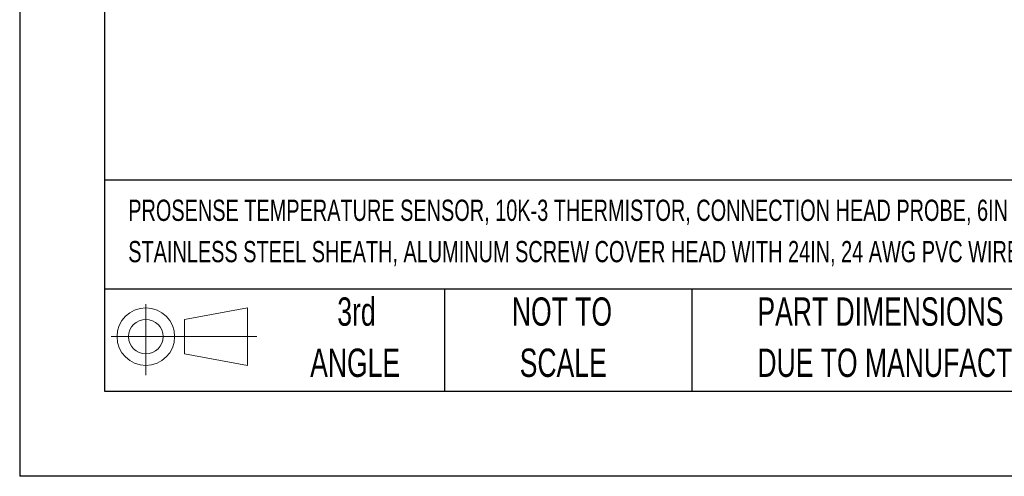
# Model space of a CAD drawing. Header units: millimetres. Extents: x 0 to 838, y 0 to 648.
# Tile 1 of 12: x 0 to 221, y 0 to 102. Entities that reach past the tile are written whole.
import ezdxf

# ---------------------------------------------------------------- set-up
doc = ezdxf.new("R2010")
doc.units = ezdxf.units.MM
doc.header["$LTSCALE"] = 3
doc.linetypes.add('CENTERX2', pattern=[20.32, 12.7, -2.54, 2.54, -2.54])
doc.layers.add('SLD-DEFPOINTS', color=7, linetype='Continuous')
doc.layers.add('TEXT', color=140, linetype='Continuous', lineweight=25)
doc.styles.add('SLDTEXTSTYLE0', font='TXT', dxfattribs={"width": 0.7})

# ---------------------------------------------------------------- blocks, each defined once
blk = doc.blocks.new('Block11')
at = {"color": 7, "linetype": 'Continuous', "lineweight": 18}
for p, q in [((7.77, 15.93), (7.77, 0)), ((16.44, 12.5), (30.53, 15.1)), ((30.53, 15.1), (30.53, 2.19)), ((16.44, 4.79), (16.44, 12.5)), ((0, 8.65), (32.62, 8.65)), ((16.44, 4.79), (30.53, 2.19))]:
    blk.add_line(p, q, dxfattribs=at)
for radius in [6.45, 3.86]:
    blk.add_circle((7.77, 8.65), radius, dxfattribs=at)
blk = doc.blocks.new('Block12')
at = {"layer": 'SLD-DEFPOINTS'}
blk.add_blockref('Block11', (0, 0), dxfattribs=at)
blk = doc.blocks.new('SW_NOTE_0')
at = {"layer": 'TEXT', "color": 0, "linetype": 'CENTERX2', "lineweight": 18, "attachment_point": 1, "style": 'SLDTEXTSTYLE0'}
for s, insert, char_height in [('PROSENSE TEMPERATURE SENSOR, 10K-3 THERMISTOR, CONNECTION HEAD PROBE, 6IN INSERTION LENGTH, 1/4IN PROBE DIAMETER,', (0, 6.14), 4.76265), ('STAINLESS STEEL SHEATH, ALUMINUM SCREW COVER HEAD WITH 24IN, 24 AWG PVC WIRE LEADS', (0, -3.12), 4.7626)]:
    blk.add_mtext(s, dxfattribs=dict(at, insert=insert, char_height=char_height))
blk = doc.blocks.new('SW_NOTE_0_3')
at = {"layer": 'TEXT', "color": 0, "linetype": 'CENTERX2', "lineweight": 18, "char_height": 6.35, "attachment_point": 1, "style": 'SLDTEXTSTYLE0'}
for s, insert in [('PART DIMENSIONS MAY DIFFER SLIGHTLY', (0, 8.19)), ("DUE TO MANUFACTURER'S VARIANCES", (0, -3.28))]:
    blk.add_mtext(s, dxfattribs=dict(at, insert=insert))
blk = doc.blocks.new('SW_NOTE_0_4')
at = {"layer": 'TEXT', "color": 0, "linetype": 'CENTERX2', "lineweight": 18, "char_height": 6.35, "attachment_point": 2, "style": 'SLDTEXTSTYLE0'}
for s, insert in [('NOT TO', (15.78, 8.19)), ('SCALE', (16.06, -3.28))]:
    blk.add_mtext(s, dxfattribs=dict(at, insert=insert))
blk = doc.blocks.new('SW_NOTE_0_5')
at = {"layer": 'TEXT', "color": 0, "linetype": 'CENTERX2', "lineweight": 18, "char_height": 6.35, "attachment_point": 2, "style": 'SLDTEXTSTYLE0'}
for s, insert in [('3rd', (6.95, 8.19)), ('ANGLE', (6.65, -3.28))]:
    blk.add_mtext(s, dxfattribs=dict(at, insert=insert))

msp = doc.modelspace()

# ---------------------------------------------------------------- linework, layer by layer
at = {"color": 7, "linetype": 'Continuous'}
for p in [(0.01, 647.71), (838.21, 0.01)]:
    msp.add_line(p, (0.01, 0.01), dxfattribs=at)
at = {"layer": 'TEXT'}
for p, q in [((19.05, 628.65), (19.05, 19.05)), ((819.15, 66.38), (19.05, 66.38)), ((819.15, 41.91), (19.05, 41.91)), ((95.25, 41.91), (95.25, 19.05)), ((150.63, 41.91), (150.63, 19.05)), ((19.05, 19.05), (819.15, 19.05))]:
    msp.add_line(p, q, dxfattribs=at)

# ---------------------------------------------------------------- block references
at = {"layer": 'SLD-DEFPOINTS'}
msp.add_blockref('Block12', (20.51, 22.66), dxfattribs=at)
at = {"layer": 'TEXT', "linetype": 'CENTERX2', "lineweight": 18}
for name, p in [('SW_NOTE_0', (24.34, 55.86)), ('SW_NOTE_0_5', (68.54, 31.91)), ('SW_NOTE_0_4', (105.77, 31.91)), ('SW_NOTE_0_3', (165.36, 31.91))]:
    msp.add_blockref(name, p, dxfattribs=at)

doc.saveas('drawing.dxf')
